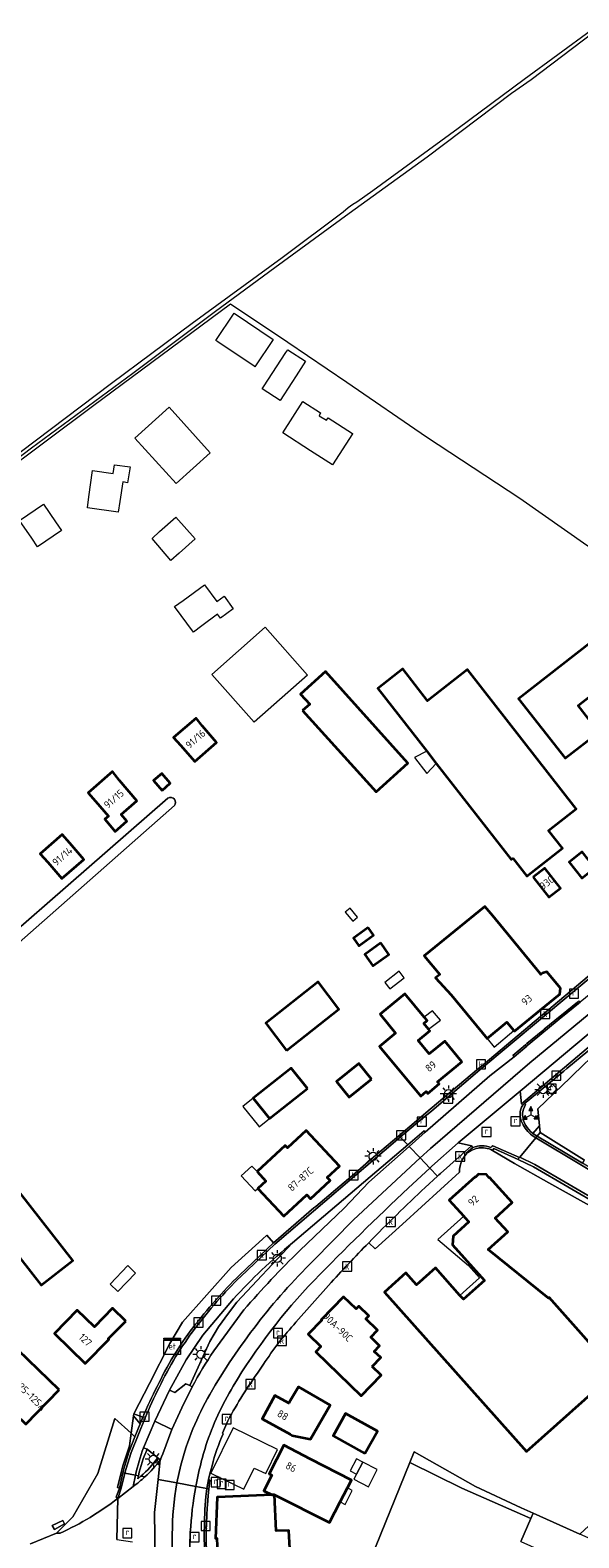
# Model space of a CAD drawing. Extents: x 199200 to 204075, y 460125 to 464703.
# Tile 75 of 174: x 200699 to 200833, y 464193 to 464561. Entities that reach past the tile are written whole.
import ezdxf
from ezdxf.enums import TextEntityAlignment as Align

# ---------------------------------------------------------------- set-up
doc = ezdxf.new("R2010")
doc.units = 0
doc.layers.get('0').update_dxf_attribs({"lineweight": 25})
for name, color, linetype, lineweight in [('B-WE-GR-BEPLANTING_CULTUUR_VASTE PLANTENVAK-GV', 90, 'Continuous', 18), ('B-WE-GR-GRAS-GV', 60, 'Continuous', 13), ('B-WE-GR-HAAG-G', 90, 'GR-HAAG1', 13), ('B-WE-GR-HOUTWAL-GV', 40, 'Continuous', 13), ('B-WE-IE-MEUBILAIR_WEGMEUBILAIR_VERKEERSBORD-S', 7, 'Continuous', 25), ('B-WE-IE-TERREINAFSCHEIDING_KUNSTMATIG_HEKWERK-G', 20, 'IE-TERREINAFSCHEIDING-KUNSTMATIG', 18), ('B-WE-KL-ET_KAST-S', 10, 'Continuous', 25), ('B-WE-KL-ET_LS_OV_LICHTMAST-S', 190, 'Continuous', 25), ('B-WE-OG-BEBOUWING-GV', 7, 'Continuous', 35), ('B-WE-OG-BEBOUWING-T18', 10, 'Continuous', 18), ('B-WE-OG-BEBOUWING_LOODS-GV', 7, 'Continuous', 35), ('B-WE-OG-BEBOUWING_LUIFEL-GV', 7, 'Continuous', 18), ('B-WE-OG-BEBOUWING_SCHUUR-GV', 7, 'Continuous', 35), ('B-WE-OG-TERREIN_CULTUURSCHEIDING-GV', 7, 'Continuous', 18), ('B-WE-OG-TERREIN_ERF-GV', 7, 'Continuous', 18), ('B-WE-OG-WATER-GV', 130, 'Continuous', 18), ('B-WE-OG-WATER_GREPPEL-GV', 160, 'Continuous', 18), ('B-WE-OG-WATER_SLOOT-GV', 120, 'Continuous', 18), ('B-WE-OG-WEG-GV', 7, 'Continuous', 18), ('B-WE-RI-GWA_KOLK-S', 30, 'Continuous', 25), ('B-WE-RI-GWA_RIOOLPUT-S', 30, 'Continuous', 25), ('B-WE-VH-VERHARDING_ASFALT-GV', 252, 'Continuous', 18), ('B-WE-VH-VERHARDING_BETON-GV', 252, 'Continuous', 18), ('B-WE-VH-VERHARDING_BETONSTRAATSTEEN-GV', 252, 'Continuous', 18), ('B-WE-VH-VERHARDING_GRASBETONSTEEN-GV', 70, 'Continuous', 18), ('B-WE-VH-VERHARDING_HALFVERHARDING-GV', 252, 'Continuous', 18), ('B-WE-VH-VERHARDING_HALFVERHARDING_GRIND-GV', 252, 'Continuous', 18), ('B-WE-VH-VERHARDING_OPEN-GV', 252, 'Continuous', 18), ('B-WE-VH-VERHARDING_TEGEL-GV', 252, 'Continuous', 18)]:
    doc.layers.add(name, color=color, linetype=linetype, lineweight=lineweight)
doc.styles.add('NLCS-ISO', font='NLCS-ISO.ttf')
doc.styles.add('NLCS-ISO-M1000-T18', font='NLCS-ISO.ttf', dxfattribs={"height": 1.8})
doc.linetypes.add('GR-HAAG1', pattern='A,6,[176,NLCS.SHX,S=0.125,R=0,X=0,Y=0],-2', length=8)
doc.linetypes.add('IE-TERREINAFSCHEIDING-KUNSTMATIG', pattern='A,4,[82,NLCS.SHX,S=0.75,R=90,X=0,Y=0],4,-2', length=10)

# ---------------------------------------------------------------- blocks, each defined once
blk = doc.blocks.new('SIE-WEG_VERKEERSBORD_WEGWIJZER-SO')
at = {"linetype": 'ByBlock', "lineweight": 18}
h = blk.add_hatch(color=0, dxfattribs=at)
h.dxf.hatch_style = 1
h.paths.add_polyline_path([(0.5, 1), (0, 2), (-0.5, 1)])
h = blk.add_hatch(color=0, dxfattribs=at)
h.dxf.hatch_style = 1
h.paths.add_polyline_path([(-1.38, -0.22), (-2, -1.15), (-0.88, -1.09)])
h = blk.add_hatch(color=0, dxfattribs=at)
h.dxf.hatch_style = 1
h.paths.add_polyline_path([(1.38, -0.22), (2, -1.15), (0.88, -1.09)])
at = {"color": 0, "linetype": 'ByBlock', "lineweight": 18}
for points in [[(-1.13, -0.65), (0, 0)], [(0, 1), (0, 0)], [(1.13, -0.65), (0, 0)]]:
    blk.add_lwpolyline(points, dxfattribs=at)
for points in [[(0.5, 1), (0, 2), (-0.5, 1)], [(-1.38, -0.22), (-2, -1.15), (-0.88, -1.09)], [(1.38, -0.22), (2, -1.15), (0.88, -1.09)]]:
    blk.add_lwpolyline(points, close=True, dxfattribs=at)
blk = doc.blocks.new('SKL-ET_KAST_ELEKTRA-SO')
at = {"color": 0, "linetype": 'ByBlock', "lineweight": 18}
for points in [[(-2, 2), (2, 2), (2, 1.68), (-2, 1.68)], [(-2, 1.52), (2, 1.52), (2, -2), (-2, -2)]]:
    blk.add_lwpolyline(points, close=True, dxfattribs=at)
at = {"color": 0, "linetype": 'ByBlock', "lineweight": 18, "style": 'NLCS-ISO'}
blk.add_text('et', height=1.5, dxfattribs=at).set_placement((0, 0), align=Align.MIDDLE_CENTER)
blk = doc.blocks.new('SKL-ET_OV_LICHTMAST-SO')
at = {"color": 0, "linetype": 'ByBlock', "lineweight": 18}
for points in [[(-1.25, 0), (-2, 0)], [(-1.41, 1.41), (-0.88, 0.88)], [(0, 2), (0, 1.25)], [(0.88, 0.88), (1.41, 1.41)], [(2, 0), (1.25, 0)], [(-1.41, -1.41), (-0.88, -0.88)], [(0, -1.25), (0, -2)], [(0.88, -0.88), (1.41, -1.41)]]:
    blk.add_lwpolyline(points, dxfattribs=at)
blk.add_circle((0, 0), 1, dxfattribs=at)
blk = doc.blocks.new('SRI-KOLK-SO')
at = {"color": 0, "linetype": 'ByBlock', "lineweight": 18}
blk.add_lwpolyline([(-1.125, -1.125), (1.125, -1.125), (1.125, 1.125), (-1.125, 1.125)], close=True, dxfattribs=at)
at = {"color": 0, "linetype": 'ByBlock', "lineweight": 18, "style": 'NLCS-ISO'}
blk.add_text('k', height=1.5, dxfattribs=at).set_placement((0, 0), align=Align.MIDDLE_CENTER)
blk = doc.blocks.new('SRI-PUT_INSPECTIEPUT_RIOOLPUT-SO')
at = {"color": 0, "linetype": 'ByBlock', "lineweight": 18}
blk.add_lwpolyline([(-1.12, -1.12), (1.12, -1.12), (1.12, 1.12), (-1.12, 1.12)], close=True, dxfattribs=at)
at = {"color": 0, "linetype": 'ByBlock', "lineweight": 18, "style": 'NLCS-ISO'}
blk.add_text('r', height=1.5, dxfattribs=at).set_placement((0, 0.28), align=Align.MIDDLE_CENTER)

msp = doc.modelspace()

# ---------------------------------------------------------------- linework, layer by layer
at = {"layer": 'B-WE-GR-BEPLANTING_CULTUUR_VASTE PLANTENVAK-GV', "flags": 128}
for points in [[(200831.045, 464305.173), (200831.687, 464305.84), (200838.426, 464312.285), (200837.187, 464313.218), (200830.249, 464307.398), (200829.496, 464306.772), (200819.781, 464298.803), (200819.93, 464298.727), (200820.112, 464298.633), (200819.672, 464297.547), (200819.392, 464296.597)], [(200821.35, 464292.046), (200821.799, 464291.656), (200821.891, 464291.601), (200823.552, 464293.428), (200823.157, 464297.558), (200831.045, 464305.173)]]:
    msp.add_lwpolyline(points, dxfattribs=at)
msp.add_lwpolyline([(200827.857, 464302.509), (200826.451, 464301.104), (200825.32, 464302.236), (200826.726, 464303.641)], close=True, dxfattribs=at)
at = {"layer": 'B-WE-GR-BEPLANTING_CULTUUR_VASTE PLANTENVAK-GV'}
msp.add_lwpolyline([(200819.392, 464296.597, 0.2074386), (200821.35, 464292.046)], format="xyb", dxfattribs=at)
at = {"layer": 'B-WE-GR-GRAS-GV', "flags": 128}
msp.add_lwpolyline([(200821.463, 464197.578), (200822.024, 464198.902), (200819.064, 464200.225), (200807.901, 464205.436), (200792.948, 464213.878), (200791.892, 464211.26), (200804.609, 464204.971)], close=True, dxfattribs=at)
msp.add_lwpolyline([(200819.009, 464191.984), (200821.463, 464197.578), (200804.609, 464204.971), (200791.892, 464211.26), (200782.333, 464187.591)], dxfattribs=at)
at = {"layer": 'B-WE-GR-HAAG-G', "flags": 128}
for points in [[(200831.045, 464305.173), (200823.157, 464297.558)], [(200724.566, 464223.147), (200728.451, 464230.573), (200733.351, 464240.353), (200736.462, 464245.494), (200748.369, 464258.875), (200755.95, 464265.804)]]:
    msp.add_lwpolyline(points, dxfattribs=at)
at = {"layer": 'B-WE-GR-HOUTWAL-GV', "flags": 128}
msp.add_lwpolyline([(200822.024, 464198.902), (200821.463, 464197.578), (200819.009, 464191.984), (200865.211, 464171.228), (200869.845, 464176.482), (200870.502, 464177.231), (200833.393, 464193.819)], close=True, dxfattribs=at)
at = {"layer": 'B-WE-IE-TERREINAFSCHEIDING_KUNSTMATIG_HEKWERK-G', "flags": 128}
msp.add_lwpolyline([(200840.887, 464314.639), (200840.218, 464313.999), (200839.925, 464313.718), (200839.044, 464312.876), (200838.751, 464312.596), (200838.426, 464312.285), (200831.687, 464305.84), (200831.045, 464305.173), (200823.157, 464297.558), (200823.552, 464293.428), (200823.705, 464291.834), (200834.494, 464285.029)], dxfattribs=at)
at = {"layer": 'B-WE-OG-BEBOUWING-GV', "flags": 128}
for points in [[(200765.714, 464394.796), (200783.681, 464374.974), (200791.393, 464381.964), (200771.367, 464404.307), (200765.288, 464398.797), (200767.531, 464396.36)], [(200817.064, 464358.755), (200820.448, 464354.418), (200829.12, 464361.186), (200825.736, 464365.522), (200832.506, 464370.804), (200805.987, 464404.791), (200796.255, 464397.198), (200790.181, 464404.982), (200784.076, 464400.219), (200796.061, 464384.86), (200798.361, 464381.912), (200816.67, 464358.447)], [(200736.004, 464386.316), (200739.459, 464382.347), (200744.789, 464387.036), (200741.316, 464390.986), (200739.763, 464392.919), (200734.296, 464388.218)], [(200721.067, 464377.704), (200719.379, 464379.953), (200713.465, 464374.703), (200715.254, 464372.65), (200718.41, 464369.039), (200717.511, 464368.259), (200720.064, 464365.312), (200722.921, 464367.787), (200721.481, 464369.45), (200725.313, 464372.77)], [(200703.596, 464357.816), (200707.04, 464353.827), (200712.392, 464358.447), (200708.949, 464362.436), (200707.099, 464364.541), (200701.769, 464359.84)], [(200837.015, 464356.407), (200833.958, 464360.291), (200830.794, 464357.801), (200833.85, 464353.917)], [(200822.013, 464354.139), (200825.837, 464349.269), (200828.656, 464351.483), (200824.832, 464356.353)], [(200812.15, 464344.683), (200810.174, 464346.966), (200795.432, 464334.909), (200799.226, 464330.355), (200798.21, 464329.561), (200802.036, 464325.389), (200810.747, 464314.778), (200815.603, 464318.764), (200817.263, 464316.742), (200817.44, 464316.526), (200823.681, 464321.65), (200828.492, 464325.6), (200828.627, 464327.043), (200825.334, 464331.055), (200824.249, 464330.721), (200823.868, 464330.408), (200823.716, 464330.593)], [(200761.82, 464311.802), (200774.617, 464321.893), (200769.597, 464328.58), (200756.8, 464318.489)], [(200795.434, 464319.995), (200790.702, 464325.691), (200784.656, 464320.669), (200788.462, 464316.088), (200784.514, 464312.809), (200794.572, 464300.701), (200795.879, 464301.786), (200796.267, 464301.319), (200799.08, 464303.656), (200798.668, 464304.151), (200804.602, 464309.08), (200800.417, 464314.118), (200796.67, 464311.005), (200793.974, 464314.25), (200796.828, 464316.621), (200796.488, 464317.03), (200795.323, 464318.432), (200796.156, 464319.125)], [(200766.921, 464302.588), (200762.964, 464307.544), (200753.739, 464300.179), (200757.696, 464295.222)], [(200782.607, 464304.833), (200779.506, 464308.695), (200774.005, 464304.278), (200777.106, 464300.416)], [(200754.661, 464282.264), (200756.785, 464279.978), (200754.861, 464278.19), (200761.201, 464271.368), (200766.804, 464276.575), (200767.674, 464275.639), (200772.447, 464280.074), (200771.739, 464280.836), (200774.738, 464283.622), (200766.66, 464292.315), (200762.071, 464288.051), (200761.523, 464288.64)], [(200688.812, 464287.251), (200681.116, 464281.219), (200702.01, 464254.561), (200709.706, 464260.593)], [(200805.069, 464271.382), (200805.259, 464271.172), (200806.31, 464270.01), (200802.446, 464266.515), (200802.325, 464264.394), (200810.108, 464255.671), (200804.988, 464251.102), (200804.122, 464252.072), (200798.164, 464258.751), (200793.527, 464254.614), (200790.924, 464257.531), (200785.701, 464252.871), (200820.401, 464213.977), (200842.115, 464233.35), (200825.892, 464251.534), (200825.745, 464251.403), (200811.036, 464263.227), (200815.81, 464267.546), (200812.745, 464270.934), (200816.902, 464274.695), (200811.347, 464280.834), (200811.288, 464280.78), (200810.604, 464281.536), (200808.697, 464281.632), (200807.941, 464280.948), (200807.887, 464281.007), (200801.549, 464275.274)], [(200722.618, 464245.795), (200719.416, 464248.921), (200714.981, 464244.378), (200710.812, 464248.447), (200705.284, 464242.784), (200712.769, 464235.477), (200718.482, 464241.329), (200718.367, 464241.441)], [(200782.757, 464234.678), (200784.874, 464236.889), (200783.19, 464238.393), (200784.533, 464239.775), (200782.382, 464241.865), (200784.047, 464243.579), (200781.219, 464246.327), (200781.915, 464247.043), (200779.462, 464249.426), (200778.805, 464248.751), (200775.74, 464251.729), (200770.301, 464246.132), (200770.439, 464245.998), (200767.107, 464242.568), (200770.186, 464239.576), (200768.958, 464238.313), (200780.024, 464227.56), (200784.909, 464232.587)], [(200706.403, 464229.037), (200696.323, 464238.752), (200688.198, 464230.321), (200698.278, 464220.606)], [(200762.691, 464218.153), (200763.195, 464217.862), (200767.656, 464216.955), (200772.464, 464225.252), (200764.737, 464229.729), (200762.608, 464226.055), (200762.424, 464225.738), (200759.01, 464227.622), (200755.864, 464221.923)], [(200780.972, 464213.442), (200784.005, 464218.888), (200776.222, 464223.223), (200773.189, 464217.778)], [(200767.701, 464212.097), (200761.196, 464215.471), (200757.6, 464208.539), (200758.273, 464208.19), (200756.304, 464204.394), (200758.323, 464203.346), (200758.918, 464203.371), (200772.29, 464196.647), (200774.92, 464201.685), (200776.69, 464205.075), (200777.665, 464206.943)], [(200759.165, 464187.652), (200761.627, 464187.763), (200762.7, 464188.857), (200762.44, 464194.716), (200759.279, 464194.594), (200758.918, 464203.371), (200758.323, 464203.346), (200744.93, 464202.795), (200744.519, 464192.76), (200744.836, 464192.774), (200745.157, 464184.995), (200759.25, 464185.575)]]:
    msp.add_lwpolyline(points, close=True, dxfattribs=at)
at = {"layer": 'B-WE-OG-BEBOUWING_LOODS-GV', "flags": 128}
msp.add_lwpolyline([(200846.542, 464419.665), (200818.445, 464397.664), (200829.814, 464383.144), (200838.015, 464389.565), (200832.95, 464396.034), (200853.259, 464411.938)], close=True, dxfattribs=at)
at = {"layer": 'B-WE-OG-BEBOUWING_LUIFEL-GV', "flags": 128}
for points in [[(200798.361, 464381.912), (200796.061, 464384.86), (200793.072, 464383.359), (200796.089, 464379.456)], [(200777.984, 464343.374), (200779.186, 464344.35), (200777.363, 464346.596), (200776.16, 464345.619)], [(200787.05, 464326.869), (200790.57, 464329.6), (200789.333, 464331.194), (200785.813, 464328.463)], [(200796.488, 464317.03), (200799.357, 464319.258), (200797.481, 464321.529), (200795.434, 464319.995), (200796.156, 464319.125), (200795.323, 464318.432)], [(200812.503, 464312.65), (200817.263, 464316.742), (200815.603, 464318.764), (200810.747, 464314.778)], [(200754.983, 464293.448), (200755.175, 464293.209), (200757.696, 464295.222), (200753.739, 464300.179), (200751.203, 464298.131)], [(200754.861, 464278.19), (200756.785, 464279.978), (200754.661, 464282.264), (200753.406, 464283.614), (200750.815, 464281.206), (200754.194, 464277.57)], [(200805.259, 464271.172), (200805.069, 464271.382), (200798.778, 464265.692), (200806.246, 464259.376), (200808.933, 464256.364), (200804.122, 464252.072), (200804.988, 464251.102), (200810.108, 464255.671), (200802.325, 464264.394), (200802.446, 464266.515), (200806.31, 464270.01)], [(200718.809, 464254.84), (200720.711, 464253.015), (200725.012, 464257.498), (200723.11, 464259.323)], [(200743.518, 464208.62), (200751.421, 464204.726), (200753.984, 464209.926), (200756.77, 464208.553), (200759.66, 464214.418), (200748.81, 464219.765), (200743.357, 464208.699)], [(200777.385, 464209.249), (200778.91, 464208.453), (200780.44, 464211.383), (200778.915, 464212.179)], [(200780.44, 464211.383), (200778.91, 464208.453), (200778.265, 464207.218), (200781.799, 464205.372), (200783.974, 464209.538)], [(200777.892, 464204.447), (200776.69, 464205.075), (200774.92, 464201.685), (200776.122, 464201.058)]]:
    msp.add_lwpolyline(points, close=True, dxfattribs=at)
at = {"layer": 'B-WE-OG-BEBOUWING_SCHUUR-GV', "flags": 128}
for points in [[(200731.502, 464375.329), (200733.485, 464377.057), (200731.416, 464379.432), (200729.429, 464377.709)], [(200781.779, 464341.83), (200778.153, 464339.237), (200779.456, 464337.414), (200783.082, 464340.007)], [(200784.829, 464338.081), (200780.924, 464335.289), (200782.929, 464332.485), (200786.834, 464335.277)]]:
    msp.add_lwpolyline(points, close=True, dxfattribs=at)
at = {"layer": 'B-WE-OG-TERREIN_CULTUURSCHEIDING-GV', "flags": 128}
msp.add_lwpolyline([(200720.729, 464202.506), (200720.289, 464202.793), (200721.063, 464205.02), (200720.615, 464205.139), (200721.517, 464208.841), (200721.905, 464210.431), (200723.503, 464215.36), (200723.92, 464218.419), (200719.951, 464222.004), (200715.784, 464208.584), (200709.69, 464197.992), (200705.761, 464194.032), (200706.631, 464194.016)], dxfattribs=at)
at = {"layer": 'B-WE-OG-TERREIN_CULTUURSCHEIDING-GV'}
msp.add_lwpolyline([(200706.631, 464194.016, 0.0543146), (200720.729, 464202.506)], format="xyb", dxfattribs=at)
at = {"layer": 'B-WE-OG-TERREIN_ERF-GV', "flags": 128}
for points in [[(200841.787, 464430.741), (200835.116, 464435.094), (200818.76, 464446.524), (200795.976, 464461.501), (200776.55, 464474.877), (200762.175, 464484.634), (200748.18, 464493.983), (200714.55, 464468.982), (200610.763, 464391.382), (200653.088, 464337.307), (200655.237, 464334.137), (200667.175, 464319.034), (200668.157, 464317.792), (200669.507, 464318.12), (200732.929, 464373.446)], [(200734.499, 464371.591), (200670.345, 464315.049)], [(200699.357, 464191.385), (200705.761, 464194.032), (200709.69, 464197.992), (200715.784, 464208.584), (200719.951, 464222.004), (200723.92, 464218.419), (200724.498, 464222.653), (200724.566, 464223.147), (200728.451, 464230.573), (200733.351, 464240.353), (200736.462, 464245.494), (200748.369, 464258.875), (200755.95, 464265.804), (200756.999, 464266.763), (200758.651, 464264.862), (200768.539, 464273.428), (200769.025, 464273.782), (200776.961, 464280.538), (200777.281, 464280.798), (200777.337, 464280.832), (200783.075, 464285.768), (200789.263, 464291.027), (200793.584, 464294.699), (200796.916, 464297.529), (200808.698, 464307.429), (200809.821, 464308.361), (200838.284, 464332.296)], [(200838.426, 464312.285), (200831.687, 464305.84), (200831.045, 464305.173), (200823.157, 464297.558), (200823.552, 464293.428), (200823.705, 464291.834), (200834.494, 464285.029)], [(200817.477, 464284.219), (200812.081, 464287.457), (200811.671, 464287.652), (200811.246, 464287.813), (200810.809, 464287.938), (200810.364, 464288.027), (200809.913, 464288.079), (200809.459, 464288.094), (200809.005, 464288.072), (200808.897, 464288.061), (200808.864, 464288.056), (200808.555, 464288.012), (200808.111, 464287.916), (200807.677, 464287.784), (200807.255, 464287.616), (200806.848, 464287.414), (200806.459, 464287.18), (200806.09, 464286.914), (200805.745, 464286.619)], [(200804.062, 464282.123), (200794.767, 464273.675), (200790.146, 464269.485), (200783.46, 464263.396), (200781.9, 464264.917)], [(200782.333, 464187.591), (200791.892, 464211.26), (200792.948, 464213.878), (200807.901, 464205.436), (200819.064, 464200.225), (200822.024, 464198.902), (200833.393, 464193.819), (200856.921, 464215.6), (200852.147, 464218.478), (200861.287, 464225.469), (200864.363, 464227.821), (200872.364, 464233.941), (200880.767, 464248.132), (200870.384, 464254.212), (200866.007, 464256.662), (200860.07, 464260.176), (200849.669, 464266.332), (200847.785, 464267.376), (200834.307, 464274.842), (200825.818, 464279.501), (200817.477, 464284.219)], [(200772.104, 464254.512), (200764.152, 464245.518)], [(200756.219, 464235.241), (200755.25, 464233.823)], [(200747.532, 464221.479), (200746.231, 464218.429), (200746.373, 464218.295)], [(200743.671, 464210.489), (200743.24, 464208.799), (200742.809, 464207.094), (200742.867, 464207.07), (200743.016, 464207.009), (200743.161, 464206.946), (200742.918, 464204.803), (200742.828, 464204.013), (200742.655, 464202.136), (200742.551, 464200.79), (200742.514, 464200.257), (200742.405, 464198.376), (200742.326, 464196.493), (200742.28, 464194.609)]]:
    msp.add_lwpolyline(points, dxfattribs=at)
for points in [[(200745.058, 464484.816), (200744.572, 464485.144), (200749.044, 464491.778), (200758.58, 464485.35), (200754.108, 464478.716), (200753.925, 464478.839)], [(200756.239, 464473.789), (200761.688, 464482.152), (200762.144, 464482.852), (200766.461, 464480.039), (200764.163, 464476.513), (200763.101, 464474.883), (200760.256, 464470.516), (200755.939, 464473.329)], [(200770.165, 464467.439), (200769.779, 464466.774), (200771.564, 464465.638), (200771.999, 464466.257), (200777.95, 464462.422), (200777.9, 464462.345), (200773.02, 464454.773), (200767.721, 464458.188), (200760.916, 464462.574), (200765.846, 464470.223)], [(200724.854, 464461.308), (200733.201, 464468.85), (200743.257, 464457.721), (200734.91, 464450.179)], [(200713.598, 464446.955), (200714.538, 464453.367), (200719.564, 464452.63), (200719.883, 464454.806), (200723.671, 464454.251), (200723.075, 464450.417), (200721.906, 464450.594), (200721.155, 464445.847), (200720.777, 464443.192), (200713.274, 464444.279)], [(200699.71, 464436.847), (200696.724, 464441.19), (200702.55, 464445.195), (200705.53, 464440.861), (200706.952, 464438.779), (200701.078, 464434.753)], [(200735.64, 464433.206), (200733.613, 464431.411), (200729.084, 464436.76), (200730.896, 464438.482), (200734.814, 464442.006), (200739.562, 464436.726)], [(200846.542, 464419.665), (200845.531, 464420.828), (200856.842, 464430.661), (200882.413, 464401.246), (200871.102, 464391.412), (200853.259, 464411.938), (200832.95, 464396.034), (200838.015, 464389.565), (200829.814, 464383.144), (200818.445, 464397.664)], [(200741.145, 464415.454), (200739.112, 464413.914), (200734.49, 464420.166), (200736.597, 464421.665), (200741.833, 464425.499), (200744.846, 464421.384), (200746.621, 464422.684), (200748.836, 464419.66), (200745.714, 464417.332), (200744.996, 464418.307)], [(200766.96, 464403.457), (200753.923, 464391.95), (200743.618, 464403.625), (200756.655, 464415.132)], [(200783.681, 464374.974), (200765.714, 464394.796), (200767.531, 464396.36), (200765.288, 464398.797), (200771.367, 464404.307), (200791.393, 464381.964)], [(200825.736, 464365.522), (200829.12, 464361.186), (200820.448, 464354.418), (200817.064, 464358.755), (200816.67, 464358.447), (200798.361, 464381.912), (200796.061, 464384.86), (200784.076, 464400.219), (200790.181, 464404.982), (200796.255, 464397.198), (200805.987, 464404.791), (200832.506, 464370.804)], [(200741.316, 464390.986), (200744.789, 464387.036), (200739.459, 464382.347), (200736.004, 464386.316), (200734.296, 464388.218), (200739.763, 464392.919)], [(200715.254, 464372.65), (200713.465, 464374.703), (200719.379, 464379.953), (200721.067, 464377.704), (200725.313, 464372.77), (200721.481, 464369.45), (200722.921, 464367.787), (200720.064, 464365.312), (200717.511, 464368.259), (200718.41, 464369.039)], [(200708.949, 464362.436), (200712.392, 464358.447), (200707.04, 464353.827), (200703.596, 464357.816), (200701.769, 464359.84), (200707.099, 464364.541)], [(200837.015, 464356.407), (200833.85, 464353.917), (200830.794, 464357.801), (200833.958, 464360.291)], [(200822.013, 464354.139), (200824.832, 464356.353), (200828.656, 464351.483), (200825.837, 464349.269)], [(200812.15, 464344.683), (200823.716, 464330.593), (200823.868, 464330.408), (200824.249, 464330.721), (200825.334, 464331.055), (200828.627, 464327.043), (200828.492, 464325.6), (200823.681, 464321.65), (200817.44, 464316.526), (200817.263, 464316.742), (200815.603, 464318.764), (200810.747, 464314.778), (200802.036, 464325.389), (200798.21, 464329.561), (200799.226, 464330.355), (200795.432, 464334.909), (200810.174, 464346.966)], [(200761.82, 464311.802), (200756.8, 464318.489), (200769.597, 464328.58), (200774.617, 464321.893)], [(200804.602, 464309.08), (200798.668, 464304.151), (200799.08, 464303.656), (200796.267, 464301.319), (200795.879, 464301.786), (200794.572, 464300.701), (200784.514, 464312.809), (200788.462, 464316.088), (200784.656, 464320.669), (200790.702, 464325.691), (200795.434, 464319.995), (200796.156, 464319.125), (200795.323, 464318.432), (200796.488, 464317.03), (200796.828, 464316.621), (200793.974, 464314.25), (200796.67, 464311.005), (200800.417, 464314.118)], [(200753.739, 464300.179), (200762.964, 464307.544), (200766.921, 464302.588), (200757.696, 464295.222)], [(200782.607, 464304.833), (200777.106, 464300.416), (200774.005, 464304.278), (200779.506, 464308.695)], [(200754.861, 464278.19), (200756.785, 464279.978), (200754.661, 464282.264), (200761.523, 464288.64), (200762.071, 464288.051), (200766.66, 464292.315), (200774.738, 464283.622), (200771.739, 464280.836), (200772.447, 464280.074), (200767.674, 464275.639), (200766.804, 464276.575), (200761.201, 464271.368)], [(200709.706, 464260.593), (200702.01, 464254.561), (200681.116, 464281.219), (200688.812, 464287.251)], [(200805.259, 464271.172), (200805.069, 464271.382), (200801.549, 464275.274), (200807.887, 464281.007), (200807.941, 464280.948), (200808.697, 464281.632), (200810.604, 464281.536), (200811.288, 464280.78), (200811.347, 464280.834), (200816.902, 464274.695), (200812.745, 464270.934), (200815.81, 464267.546), (200811.036, 464263.227), (200825.745, 464251.403), (200825.892, 464251.534), (200842.115, 464233.35), (200820.401, 464213.977), (200785.701, 464252.871), (200790.924, 464257.531), (200793.527, 464254.614), (200798.164, 464258.751), (200804.122, 464252.072), (200804.988, 464251.102), (200810.108, 464255.671), (200802.325, 464264.394), (200802.446, 464266.515), (200806.31, 464270.01)], [(200722.618, 464245.795), (200718.367, 464241.441), (200718.482, 464241.329), (200712.769, 464235.477), (200705.284, 464242.784), (200710.812, 464248.447), (200714.981, 464244.378), (200719.416, 464248.921)], [(200782.757, 464234.678), (200784.909, 464232.587), (200780.024, 464227.56), (200768.958, 464238.313), (200770.186, 464239.576), (200767.107, 464242.568), (200770.439, 464245.998), (200770.301, 464246.132), (200775.74, 464251.729), (200778.805, 464248.751), (200779.462, 464249.426), (200781.915, 464247.043), (200781.219, 464246.327), (200784.047, 464243.579), (200782.382, 464241.865), (200784.533, 464239.775), (200783.19, 464238.393), (200784.874, 464236.889)], [(200706.403, 464229.037), (200698.278, 464220.606), (200688.198, 464230.321), (200696.323, 464238.752)], [(200763.195, 464217.862), (200762.691, 464218.153), (200755.864, 464221.923), (200759.01, 464227.622), (200762.424, 464225.738), (200762.608, 464226.055), (200764.737, 464229.729), (200772.464, 464225.252), (200767.656, 464216.955)], [(200780.972, 464213.442), (200773.189, 464217.778), (200776.222, 464223.223), (200784.005, 464218.888)], [(200758.918, 464203.371), (200759.279, 464194.594), (200762.44, 464194.716), (200762.7, 464188.857), (200761.627, 464187.763), (200759.165, 464187.652), (200759.25, 464185.575), (200745.157, 464184.995), (200744.836, 464192.774), (200744.519, 464192.76), (200744.93, 464202.795), (200758.323, 464203.346), (200756.304, 464204.394), (200758.273, 464208.19), (200757.6, 464208.539), (200761.196, 464215.471), (200767.701, 464212.097), (200777.665, 464206.943), (200776.69, 464205.075), (200774.92, 464201.685), (200772.29, 464196.647)], [(200704.713, 464195.911), (200707.298, 464197.102), (200707.712, 464196.281), (200705.244, 464194.883)]]:
    msp.add_lwpolyline(points, close=True, dxfattribs=at)
at = {"layer": 'B-WE-OG-TERREIN_ERF-GV'}
for points in [[(200732.929, 464373.446, -0.8393624), (200734.499, 464371.591)], [(200805.745, 464286.619, 0.2147896), (200804.062, 464282.123)], [(200781.9, 464264.917, 0.0086745), (200772.104, 464254.512)], [(200764.152, 464245.518, 0.0410329), (200756.219, 464235.241)], [(200755.25, 464233.823, 0.0307496), (200747.532, 464221.479)], [(200746.373, 464218.295, 0.0402735), (200743.671, 464210.489)], [(200742.28, 464194.609, 0.0191132), (200742.473, 464185.97)]]:
    msp.add_lwpolyline(points, format="xyb", dxfattribs=at)
at = {"layer": 'B-WE-OG-WATER-GV', "flags": 128}
for points in [[(200836.229, 464560.866), (200819.831, 464548.854), (200803.733, 464536.902), (200782.89, 464521.68), (200779.004, 464518.844), (200778.002, 464518.32), (200776.852, 464517.472), (200775.623, 464516.427), (200760.76, 464505.282), (200738.85, 464489.278), (200719.168, 464474.655), (200696.908, 464457.796), (200677.659, 464443.237), (200654.726, 464426.188), (200622.612, 464402.3), (200611.331, 464394.107), (200609.334, 464392.684)], [(200609.99, 464391.948), (200611.848, 464393.445), (200650.9, 464422.277), (200674.16, 464439.636), (200699.648, 464458.901), (200724.381, 464477.173), (200744.547, 464492.295), (200759.019, 464502.898), (200777.08, 464516.164), (200796.169, 464529.935), (200816.677, 464545.47), (200821.476, 464548.842), (200836.647, 464560.279)]]:
    msp.add_lwpolyline(points, dxfattribs=at)
at = {"layer": 'B-WE-OG-WATER_GREPPEL-GV', "flags": 128}
for points in [[(200669.507, 464318.12), (200667.842, 464317.185), (200669.599, 464314.971), (200670.345, 464315.049), (200734.499, 464371.591)], [(200732.929, 464373.446), (200669.507, 464318.12)]]:
    msp.add_lwpolyline(points, dxfattribs=at)
at = {"layer": 'B-WE-OG-WATER_GREPPEL-GV'}
msp.add_lwpolyline([(200734.499, 464371.591, 0.8393624), (200732.929, 464373.446)], format="xyb", dxfattribs=at)
at = {"layer": 'B-WE-OG-WATER_SLOOT-GV', "flags": 128}
msp.add_lwpolyline([(200704.713, 464195.911), (200705.244, 464194.883), (200707.712, 464196.281), (200707.298, 464197.102)], close=True, dxfattribs=at)
at = {"layer": 'B-WE-OG-WEG-GV', "flags": 128}
for points in [[(200750.36, 464257.037), (200758.651, 464264.862), (200756.999, 464266.763), (200755.95, 464265.804), (200748.369, 464258.875), (200736.462, 464245.494), (200733.351, 464240.353), (200728.451, 464230.573), (200724.566, 464223.147), (200726.818, 464222.341)], [(200748.893, 464251.203), (200741.456, 464242.36), (200737.391, 464236.353), (200733.281, 464228.901), (200734.628, 464228.344), (200737.318, 464230.467), (200738.255, 464230.073), (200743.135, 464240.829), (200745.278, 464244.4), (200747.69, 464247.748), (200749.732, 464250.368), (200763.28, 464264.861)], [(200730.428, 464212.413), (200727.857, 464214.522)], [(200725.733, 464208.045), (200725.57, 464207.266), (200726.344, 464207.93)]]:
    msp.add_lwpolyline(points, dxfattribs=at)
at = {"layer": 'B-WE-OG-WEG-GV'}
for points in [[(200763.28, 464264.861, 0.034734), (200748.893, 464251.203)], [(200739, 464244.181, -0.0305418), (200750.36, 464257.037)], [(200730.313, 464229.839, -0.0543457), (200739, 464244.181)], [(200726.818, 464222.341, -0.025069), (200730.313, 464229.839)], [(200727.857, 464214.522, 0.0496295), (200725.733, 464208.045)], [(200726.344, 464207.93, 0.0523552), (200730.428, 464212.413)]]:
    msp.add_lwpolyline(points, format="xyb", dxfattribs=at)
at = {"layer": 'B-WE-VH-VERHARDING_ASFALT-GV', "flags": 128}
for points in [[(200871.229, 464349.576), (200868.923, 464352.53), (200864.57, 464349.1), (200849.68, 464337.18), (200837.333, 464326.76), (200833.46, 464323.611), (200833.095, 464323.317), (200829.194, 464320.127), (200828.846, 464319.851), (200824.969, 464316.677), (200824.619, 464316.36), (200820.766, 464313.176), (200820.44, 464312.876), (200817.345, 464310.301), (200811.466, 464305.64), (200795.678, 464291.928), (200791.738, 464288.43), (200794.425, 464285.612), (200796.935, 464287.945), (200821.215, 464308.829), (200851.538, 464333.854)], [(200833.176, 464323.96), (200832.81, 464323.665), (200833.095, 464323.317), (200833.46, 464323.611)], [(200828.909, 464320.475), (200828.561, 464320.199), (200828.846, 464319.851), (200829.194, 464320.127)], [(200824.684, 464317.025), (200824.333, 464316.707), (200824.619, 464316.36), (200824.969, 464316.677)], [(200820.48, 464313.523), (200820.153, 464313.222), (200820.44, 464312.876), (200820.766, 464313.176)], [(200806.935, 464288.543), (200803.725, 464289.259), (200797.311, 464283.579), (200796.806, 464283.114), (200798.662, 464281.168), (200799.028, 464281.503), (200799.395, 464281.837)], [(200898.483, 464239.412), (200901.378, 464244.114), (200876.419, 464258.867), (200872.647, 464261.004), (200856.884, 464270.127), (200848.154, 464275.297), (200841.802, 464278.996), (200833.781, 464283.884), (200822.651, 464290.546), (200818.739, 464285.762), (200822.375, 464283.988), (200839.116, 464274.231), (200860.764, 464261.63), (200865.341, 464258.959)], [(200724.979, 464208.188), (200722.401, 464208.674), (200721.516, 464205), (200720.729, 464202.506), (200724.436, 464205.44)]]:
    msp.add_lwpolyline(points, close=True, dxfattribs=at)
for points in [[(200868.876, 464342.922), (200873.568, 464346.579), (200871.229, 464349.576), (200851.538, 464333.854), (200821.215, 464308.829), (200796.935, 464287.945), (200794.425, 464285.612), (200796.806, 464283.114), (200797.311, 464283.579), (200803.725, 464289.259), (200818.837, 464301.93), (200837.897, 464317.908)], [(200845.856, 464337.86), (200831.186, 464325.702), (200808.98, 464307.109), (200797.279, 464297.122), (200793.901, 464294.362), (200789.582, 464290.691), (200791.41, 464288.775), (200795.425, 464292.188), (200795.678, 464291.928), (200811.466, 464305.64), (200817.345, 464310.301), (200817.057, 464310.647), (200820.153, 464313.222), (200820.48, 464313.523), (200824.333, 464316.707), (200824.684, 464317.025), (200828.561, 464320.199), (200828.909, 464320.475), (200832.81, 464323.665), (200833.176, 464323.96)], [(200837.897, 464317.908), (200818.837, 464301.93), (200819.134, 464298.848), (200839.628, 464316.119), (200852.428, 464326.61)], [(200819.443, 464298.524), (200819.297, 464298.677), (200819.134, 464298.848), (200818.837, 464301.93), (200803.725, 464289.259), (200806.935, 464288.543), (200807.115, 464288.358), (200807.292, 464288.178)], [(200791.41, 464288.775), (200789.582, 464290.691), (200777.252, 464280.212), (200758.992, 464264.533), (200750.657, 464256.66)], [(200811.711, 464288.149), (200811.931, 464288.39), (200812.122, 464288.6), (200818.677, 464285.686), (200818.739, 464285.762), (200822.651, 464290.546), (200821.767, 464291.075)], [(200763.28, 464264.861), (200791.41, 464288.775)], [(200778.15, 464270.479), (200794.425, 464285.612), (200791.738, 464288.43), (200781.927, 464279.72), (200775.893, 464273.36), (200765.07, 464263.001)], [(200791.575, 464278.301), (200796.806, 464283.114), (200794.425, 464285.612), (200778.15, 464270.479), (200768.345, 464260.509)], [(200795.679, 464278.408), (200798.662, 464281.168), (200796.806, 464283.114), (200791.575, 464278.301)], [(200768.345, 464260.509), (200778.15, 464270.479)], [(200764.152, 464245.518), (200772.104, 464254.512)], [(200726.971, 464214.869), (200729.729, 464221.339), (200733.281, 464228.901), (200737.391, 464236.353), (200741.456, 464242.36), (200748.893, 464251.203)], [(200751.456, 464248.529), (200744.11, 464238.493)], [(200755.25, 464233.823), (200756.219, 464235.241)], [(200738.83, 464229.78), (200736.268, 464224.611), (200733.83, 464219.313), (200731.693, 464213.357), (200731.046, 464211.906), (200730.513, 464207.144), (200735.12, 464206.274), (200736.077, 464210.624)], [(200727.377, 464222.181), (200723.911, 464213.686), (200722.625, 464209.604), (200722.401, 464208.674), (200724.979, 464208.188)], [(200746.373, 464218.295), (200746.231, 464218.429), (200747.532, 464221.479)], [(200730.513, 464207.144), (200731.046, 464211.906)], [(200736.077, 464210.624), (200735.12, 464206.274), (200739.715, 464205.408), (200740.569, 464209.48)], [(200740.569, 464209.48), (200739.715, 464205.408), (200742.444, 464204.892), (200742.809, 464207.094), (200743.24, 464208.799), (200743.671, 464210.489)], [(200724.436, 464205.44), (200720.729, 464202.506), (200720.45, 464192.446), (200724.241, 464191.945)], [(200729.482, 464187.511), (200729.771, 464187.504), (200729.689, 464193.296), (200729.606, 464199.059), (200730.513, 464207.144)], [(200735.12, 464206.274), (200730.513, 464207.144), (200729.606, 464199.059), (200729.689, 464193.296), (200729.771, 464187.504), (200729.482, 464187.511), (200730.042, 464180.501), (200731.224, 464169.752), (200732.208, 464163.128), (200734.705, 464148.58), (200735.8, 464142.74), (200738.393, 464128.193), (200739.945, 464119.209), (200741.996, 464107.047), (200742.099, 464106.497), (200745.963, 464107.158), (200741.486, 464133.052), (200734.977, 464172.434)], [(200739.715, 464205.408), (200735.12, 464206.274)], [(200742.127, 464202.977), (200742.444, 464204.892), (200739.715, 464205.408)], [(200720.45, 464192.446), (200720.729, 464202.506)], [(200706.631, 464194.016), (200705.761, 464194.032), (200699.357, 464191.385), (200699.276, 464191.336)]]:
    msp.add_lwpolyline(points, dxfattribs=at)
at = {"layer": 'B-WE-VH-VERHARDING_ASFALT-GV'}
for points in [[(200819.317, 464294.164, -0.2647405), (200819.443, 464298.524)], [(200821.767, 464291.075, -0.1330117), (200819.317, 464294.164)], [(200807.292, 464288.178, -0.1839378), (200811.711, 464288.149)], [(200768.551, 464255.689, -0.0105311), (200791.575, 464278.301)], [(200791.575, 464278.301, 0.0105311), (200768.551, 464255.689)], [(200781.9, 464264.917, -0.0117309), (200795.679, 464278.408)], [(200748.893, 464251.203, -0.034734), (200763.28, 464264.861)], [(200772.104, 464254.512, -0.0086745), (200781.9, 464264.917)], [(200768.345, 464260.509, 0.0672247), (200743.134, 464227.883)], [(200743.134, 464227.883, -0.0672247), (200768.345, 464260.509)], [(200765.07, 464263.001, 0.0210274), (200751.456, 464248.529)], [(200750.657, 464256.66, 0.0379967), (200739.558, 464244.036)], [(200748.833, 464229.91, -0.0562635), (200768.551, 464255.689)], [(200768.551, 464255.689, 0.0562635), (200748.833, 464229.91)], [(200756.219, 464235.241, -0.0410329), (200764.152, 464245.518)], [(200739.558, 464244.036, 0.0521865), (200730.783, 464229.588)], [(200744.11, 464238.493, 0.0270853), (200738.83, 464229.78)], [(200747.532, 464221.479, -0.0307496), (200755.25, 464233.823)], [(200730.783, 464229.588, 0.0263294), (200727.377, 464222.181)], [(200743.134, 464227.883, 0.0694861), (200736.077, 464210.624)], [(200736.077, 464210.624, -0.0694861), (200743.134, 464227.883)], [(200742.19, 464215.437, -0.0553273), (200748.833, 464229.91)], [(200748.833, 464229.91, 0.0553273), (200742.19, 464215.437)], [(200740.569, 464209.48, -0.0176445), (200742.19, 464215.437)], [(200742.19, 464215.437, 0.0176445), (200740.569, 464209.48)], [(200743.671, 464210.489, -0.0402735), (200746.373, 464218.295)], [(200724.979, 464208.188, -0.0338815), (200726.971, 464214.869)], [(200731.046, 464211.906, -0.0479727), (200727.302, 464207.75)], [(200727.302, 464207.75, -0.0317336), (200724.436, 464205.44)], [(200733.989, 464193.787, -0.0466277), (200735.12, 464206.274)], [(200735.12, 464206.274, 0.0466277), (200733.989, 464193.787)], [(200738.376, 464194.222, -0.0320321), (200739.715, 464205.408)], [(200739.715, 464205.408, 0.0320321), (200738.376, 464194.222)], [(200720.729, 464202.506, -0.0543146), (200706.631, 464194.016)], [(200741.79, 464194.56, -0.0153253), (200742.127, 464202.977)], [(200734.977, 464172.434, -0.0364868), (200733.989, 464193.787)], [(200733.989, 464193.787, 0.0364868), (200734.977, 464172.434)], [(200738.319, 464185.736, -0.0241579), (200738.376, 464194.222)], [(200738.376, 464194.222, 0.0241579), (200738.319, 464185.736)], [(200741.981, 464185.944, -0.0157983), (200741.79, 464194.56)]]:
    msp.add_lwpolyline(points, format="xyb", dxfattribs=at)
at = {"layer": 'B-WE-VH-VERHARDING_BETON-GV', "flags": 128}
for points in [[(200833.095, 464323.317), (200832.81, 464323.665), (200828.909, 464320.475), (200829.194, 464320.127)], [(200828.846, 464319.851), (200828.561, 464320.199), (200824.684, 464317.025), (200824.969, 464316.677)], [(200824.619, 464316.36), (200824.333, 464316.707), (200820.48, 464313.523), (200820.766, 464313.176)], [(200820.44, 464312.876), (200820.153, 464313.222), (200817.057, 464310.647), (200817.345, 464310.301)]]:
    msp.add_lwpolyline(points, close=True, dxfattribs=at)
at = {"layer": 'B-WE-VH-VERHARDING_BETONSTRAATSTEEN-GV', "flags": 128}
for points in [[(200831.186, 464325.702), (200845.856, 464337.86), (200867.283, 464354.632), (200866.946, 464355.062), (200853.524, 464344.442), (200852.595, 464343.683), (200850.528, 464342.092), (200845.565, 464338.248), (200838.284, 464332.296), (200809.821, 464308.361), (200808.698, 464307.429), (200796.916, 464297.529), (200793.584, 464294.699), (200789.263, 464291.027), (200789.582, 464290.691), (200793.901, 464294.362), (200797.279, 464297.122), (200808.98, 464307.109)], [(200852.727, 464326.255), (200872.877, 464342.232), (200875.399, 464344.232), (200875.125, 464344.583), (200861.413, 464333.794), (200852.428, 464326.61), (200839.628, 464316.119), (200819.134, 464298.848), (200819.297, 464298.677), (200819.443, 464298.524), (200819.781, 464298.803), (200829.496, 464306.772), (200830.249, 464307.398), (200837.187, 464313.218), (200837.522, 464313.499), (200837.837, 464313.764), (200838.783, 464314.558), (200839.099, 464314.822)], [(200726.141, 464220.698), (200724.498, 464222.653), (200723.92, 464218.419), (200724.845, 464217.576)], [(200733.83, 464219.313), (200729.729, 464221.339), (200726.971, 464214.869), (200727.857, 464214.522), (200730.428, 464212.413), (200731.046, 464211.906), (200731.693, 464213.357)], [(200721.516, 464205), (200722.401, 464208.674), (200721.921, 464208.765), (200721.063, 464205.02), (200720.289, 464202.793), (200720.729, 464202.506)], [(200743.161, 464206.946), (200743.016, 464207.009), (200742.867, 464207.07), (200742.809, 464207.094), (200742.444, 464204.892), (200742.918, 464204.803)]]:
    msp.add_lwpolyline(points, close=True, dxfattribs=at)
at = {"layer": 'B-WE-VH-VERHARDING_BETONSTRAATSTEEN-GV'}
for points in [[(200819.443, 464298.524, 0.2647405), (200819.317, 464294.164)], [(200821.35, 464292.046, -0.2074386), (200819.392, 464296.597)], [(200819.317, 464294.164, 0.1330117), (200821.767, 464291.075)], [(200804.062, 464282.123, -0.2147896), (200805.745, 464286.619)], [(200811.711, 464288.149, 0.1839378), (200807.292, 464288.178)], [(200795.679, 464278.408, 0.0117309), (200781.9, 464264.917)], [(200751.456, 464248.529, -0.0210274), (200765.07, 464263.001)], [(200750.36, 464257.037, 0.0305418), (200739, 464244.181)], [(200739.558, 464244.036, -0.0379967), (200750.657, 464256.66)], [(200739, 464244.181, 0.0543457), (200730.313, 464229.839)], [(200730.783, 464229.588, -0.0521865), (200739.558, 464244.036)], [(200738.83, 464229.78, -0.0270853), (200744.11, 464238.493)], [(200730.313, 464229.839, 0.025069), (200726.818, 464222.341)], [(200727.377, 464222.181, -0.0263294), (200730.783, 464229.588)], [(200742.127, 464202.977, 0.0153253), (200741.79, 464194.56)], [(200741.79, 464194.56, 0.0157983), (200741.981, 464185.944)], [(200742.473, 464185.97, -0.0191132), (200742.28, 464194.609)]]:
    msp.add_lwpolyline(points, format="xyb", dxfattribs=at)
at = {"layer": 'B-WE-VH-VERHARDING_BETONSTRAATSTEEN-GV', "flags": 128}
for points in [[(200819.392, 464296.597), (200819.672, 464297.547), (200820.112, 464298.633), (200819.93, 464298.727), (200819.781, 464298.803), (200819.443, 464298.524)], [(200781.927, 464279.72), (200791.738, 464288.43), (200795.678, 464291.928), (200795.425, 464292.188), (200791.41, 464288.775), (200763.28, 464264.861), (200749.732, 464250.368), (200747.69, 464247.748), (200745.278, 464244.4), (200743.135, 464240.829), (200738.255, 464230.073), (200738.83, 464229.78)], [(200750.657, 464256.66), (200758.992, 464264.533), (200777.252, 464280.212), (200789.582, 464290.691), (200789.263, 464291.027), (200783.075, 464285.768), (200777.337, 464280.832), (200777.281, 464280.798), (200776.961, 464280.538), (200769.025, 464273.782), (200768.539, 464273.428), (200758.651, 464264.862), (200750.36, 464257.037)], [(200821.891, 464291.601), (200821.799, 464291.656), (200821.35, 464292.046)], [(200821.767, 464291.075), (200822.651, 464290.546), (200822.807, 464290.735), (200822.981, 464290.948), (200821.891, 464291.601)], [(200805.745, 464286.619), (200805.7, 464286.695), (200805.658, 464286.766), (200807.292, 464288.178), (200807.115, 464288.358), (200806.935, 464288.543), (200799.395, 464281.837), (200799.028, 464281.503), (200798.662, 464281.168), (200795.679, 464278.408)], [(200805.658, 464286.766), (200805.7, 464286.695), (200805.745, 464286.619), (200806.09, 464286.914), (200806.459, 464287.18), (200806.848, 464287.414), (200807.255, 464287.616), (200807.677, 464287.784), (200808.111, 464287.916), (200808.555, 464288.012), (200808.864, 464288.056), (200808.897, 464288.061), (200809.005, 464288.072), (200809.459, 464288.094), (200809.913, 464288.079), (200810.364, 464288.027), (200810.809, 464287.938), (200811.246, 464287.813), (200811.671, 464287.652), (200812.081, 464287.457), (200812.382, 464287.902), (200818.334, 464285.267), (200818.535, 464285.513), (200818.677, 464285.686), (200812.122, 464288.6), (200811.931, 464288.39), (200811.711, 464288.149)], [(200807.292, 464288.178), (200805.658, 464286.766)], [(200794.767, 464273.675), (200804.062, 464282.123)], [(200765.07, 464263.001), (200775.893, 464273.36), (200781.927, 464279.72)], [(200781.9, 464264.917), (200783.46, 464263.396), (200790.146, 464269.485), (200794.767, 464273.675)], [(200744.11, 464238.493), (200751.456, 464248.529)], [(200726.818, 464222.341), (200726.141, 464220.698), (200724.845, 464217.576), (200723.374, 464213.828), (200722.141, 464209.723), (200721.921, 464208.765), (200722.401, 464208.674), (200722.625, 464209.604), (200723.911, 464213.686), (200727.377, 464222.181)], [(200742.28, 464194.609), (200742.326, 464196.493), (200742.405, 464198.376), (200742.514, 464200.257), (200742.551, 464200.79), (200742.655, 464202.136), (200742.828, 464204.013), (200742.918, 464204.803), (200742.444, 464204.892), (200742.127, 464202.977)]]:
    msp.add_lwpolyline(points, dxfattribs=at)
at = {"layer": 'B-WE-VH-VERHARDING_GRASBETONSTEEN-GV', "flags": 128}
for points in [[(200736.268, 464224.611), (200738.83, 464229.78), (200738.255, 464230.073), (200737.318, 464230.467), (200734.628, 464228.344), (200733.281, 464228.901), (200729.729, 464221.339), (200733.83, 464219.313)], [(200726.818, 464222.341), (200724.566, 464223.147), (200724.498, 464222.653), (200726.141, 464220.698)], [(200721.921, 464208.765), (200722.141, 464209.723), (200723.374, 464213.828), (200724.845, 464217.576), (200723.92, 464218.419), (200723.503, 464215.36), (200721.905, 464210.431), (200721.517, 464208.841), (200720.615, 464205.139), (200721.063, 464205.02)]]:
    msp.add_lwpolyline(points, close=True, dxfattribs=at)
at = {"layer": 'B-WE-VH-VERHARDING_GRASBETONSTEEN-GV'}
for points in [[(200726.971, 464214.869, 0.0338815), (200724.979, 464208.188)], [(200725.733, 464208.045, -0.0496295), (200727.857, 464214.522)], [(200730.428, 464212.413, -0.0523552), (200726.344, 464207.93)], [(200727.302, 464207.75, 0.0479727), (200731.046, 464211.906)], [(200724.436, 464205.44, 0.0317336), (200727.302, 464207.75)]]:
    msp.add_lwpolyline(points, format="xyb", dxfattribs=at)
at = {"layer": 'B-WE-VH-VERHARDING_GRASBETONSTEEN-GV', "flags": 128}
for points in [[(200727.857, 464214.522), (200726.971, 464214.869)], [(200731.046, 464211.906), (200730.428, 464212.413)], [(200727.302, 464207.75), (200726.344, 464207.93), (200725.57, 464207.266), (200725.733, 464208.045), (200724.979, 464208.188), (200724.436, 464205.44)], [(200724.979, 464208.188), (200725.733, 464208.045)], [(200726.344, 464207.93), (200727.302, 464207.75)]]:
    msp.add_lwpolyline(points, dxfattribs=at)
at = {"layer": 'B-WE-VH-VERHARDING_HALFVERHARDING-GV', "flags": 128}
for points in [[(200822.981, 464290.948), (200834.032, 464284.332), (200834.494, 464285.029), (200823.705, 464291.834)], [(200860.07, 464260.176), (200860.487, 464261.062), (200838.799, 464273.687), (200822.078, 464283.432), (200818.334, 464285.267), (200812.382, 464287.902), (200812.081, 464287.457), (200817.477, 464284.219), (200825.818, 464279.501), (200834.307, 464274.842), (200847.785, 464267.376), (200849.669, 464266.332)]]:
    msp.add_lwpolyline(points, close=True, dxfattribs=at)
at = {"layer": 'B-WE-VH-VERHARDING_HALFVERHARDING_GRIND-GV', "flags": 128}
msp.add_lwpolyline([(200823.552, 464293.428), (200821.891, 464291.601), (200822.981, 464290.948), (200823.705, 464291.834)], close=True, dxfattribs=at)
at = {"layer": 'B-WE-VH-VERHARDING_OPEN-GV', "flags": 128}
msp.add_lwpolyline([(200822.651, 464290.546), (200833.781, 464283.884), (200841.802, 464278.996), (200842.086, 464279.496), (200834.032, 464284.332), (200822.981, 464290.948), (200822.807, 464290.735)], close=True, dxfattribs=at)
msp.add_lwpolyline([(200839.116, 464274.231), (200822.375, 464283.988), (200818.739, 464285.762), (200818.677, 464285.686), (200818.535, 464285.513), (200818.334, 464285.267), (200822.078, 464283.432), (200838.799, 464273.687)], dxfattribs=at)
at = {"layer": 'B-WE-VH-VERHARDING_TEGEL-GV', "flags": 128}
msp.add_lwpolyline([(200825.32, 464302.236), (200826.451, 464301.104), (200827.857, 464302.509), (200826.726, 464303.641)], close=True, dxfattribs=at)

# ---------------------------------------------------------------- block references
at = {"layer": 'B-WE-IE-MEUBILAIR_WEGMEUBILAIR_VERKEERSBORD-S'}
msp.add_blockref('SIE-WEG_VERKEERSBORD_WEGWIJZER-SO', (200821.403, 464296.149), dxfattribs=at)
at = {"layer": 'B-WE-KL-ET_KAST-S'}
msp.add_blockref('SKL-ET_KAST_ELEKTRA-SO', (200733.95, 464239.62), dxfattribs=at)
at = {"layer": 'B-WE-KL-ET_LS_OV_LICHTMAST-S'}
for p in [(200824.404, 464302.271), (200801.337, 464301.283), (200782.959, 464286.017), (200759.573, 464261.118), (200740.964, 464237.664), (200729.371, 464212.05)]:
    msp.add_blockref('SKL-ET_OV_LICHTMAST-SO', p, dxfattribs=at)
at = {"layer": 'B-WE-RI-GWA_KOLK-S'}
for p in [(200824.942, 464320.744), (200809.268, 464308.444), (200827.658, 464305.697), (200789.789, 464291.113), (200804.182, 464285.941), (200778.213, 464281.384), (200787.277, 464269.968), (200755.805, 464261.901), (200776.644, 464259.103), (200740.369, 464245.432), (200760.729, 464240.952), (200753.073, 464230.391), (200727.197, 464222.449), (200742.112, 464195.785)]:
    msp.add_blockref('SRI-KOLK-SO', p, dxfattribs=at)
at = {"layer": 'B-WE-RI-GWA_RIOOLPUT-S'}
for p in [(200831.941, 464325.699), (200801.259, 464300.099), (200826.526, 464302.513), (200794.831, 464294.474), (200810.606, 464291.94), (200817.71, 464294.557), (200744.699, 464250.759), (200759.776, 464242.83), (200747.229, 464221.866), (200744.57, 464206.463), (200746.018, 464206.07), (200747.969, 464205.795), (200723.014, 464194.046), (200739.42, 464193.046)]:
    msp.add_blockref('SRI-PUT_INSPECTIEPUT_RIOOLPUT-SO', p, dxfattribs=at)

# ---------------------------------------------------------------- texts
at = {"layer": 'B-WE-OG-BEBOUWING-T18', "style": 'NLCS-ISO-M1000-T18'}
for s, rotation, p in [('91/16', 41.3, (200739.646, 464387.839)), ('91/15', 40.9, (200719.725, 464373.221)), ('91/14', 40.8, (200707.184, 464359.236)), ('93C', 38.1, (200825.335, 464352.811)), ('93', 39.4, (200820.428, 464324.155)), ('89', 39.9, (200797.023, 464307.96)), ('87-87C', 42.2, (200765.285, 464280.46)), ('92', 42.1, (200807.401, 464275.174)), ('90A-90C', 315.8, (200774.361, 464244.295)), ('127', 315.7, (200712.763, 464241.197)), ('125-125A', 316.1, (200699.46, 464227.597)), ('88', 331.1, (200760.939, 464222.839)), ('86', 332.6, (200762.949, 464210.163))]:
    msp.add_text(s, height=1.8, rotation=rotation, dxfattribs=at).set_placement(p, align=Align.MIDDLE)

doc.saveas('drawing.dxf')
